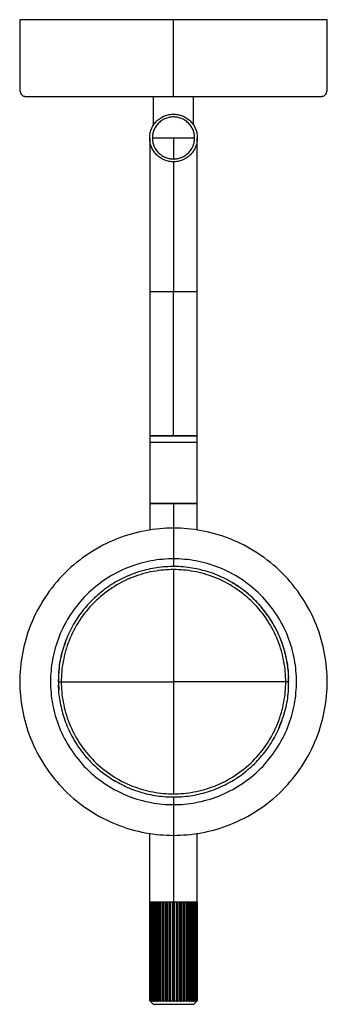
# Paper-space layout '_Posterior' of a CAD drawing. Header units: millimetres. Extents: x -359 to -259, y -273 to 48.
import ezdxf

# ---------------------------------------------------------------- set-up
doc = ezdxf.new("R2010")
doc.units = ezdxf.units.MM

psp = doc.layouts.new('_Posterior')

# ---------------------------------------------------------------- linework, layer by layer
at = {"color": 7, "linetype": 'Continuous', "lineweight": 25}
for p, q in [((-315.5, 12.93), (-315.5, 22.5)), ((-302.5, 13.13), (-302.5, 22.5)), ((-316.75, 9), (-316.75, -90)), ((-301.25, -41), (-301.25, 9)), ((-309, -88), (-309, -41)), ((-301.25, -90), (-301.25, -41)), ((-301.25, -90), (-301.25, -88)), ((-316.75, -90.1), (-316.75, -118.69)), ((-316.71, -90), (-301.25, -90)), ((-308.9, -90), (-308.9, -90.1)), ((-301.25, -118.69), (-301.25, -90.1)), ((-301.25, -110), (-301.25, -90.1)), ((-309, -110), (-309, -130.5)), ((-309, -131.5), (-309, -204.5)), ((-346.38, -166.39), (-346.5, -168)), ((-346.4, -168), (-346.33, -170.87)), ((-271.61, -168.68), (-271.58, -168)), ((-271.5, -168), (-271.55, -167.25)), ((-309, -205.5), (-309, -272.11)), ((-316.75, -271.89), (-316.75, -217.31)), ((-301.25, -271.89), (-301.25, -217.31)), ((-316.71, -239.79), (-316.75, -239.79)), ((-316.74, -271.89), (-316.74, -239.79)), ((-316.71, -239.79), (-316.71, -271.89)), ((-316.6, -271.89), (-316.6, -239.79)), ((-316.5, -239.79), (-316.5, -271.89)), ((-316.29, -271.89), (-316.29, -239.79)), ((-316.13, -239.79), (-316.13, -271.89)), ((-315.82, -271.89), (-315.82, -239.79)), ((-315.6, -239.79), (-315.6, -271.89)), ((-315.19, -271.89), (-315.19, -239.79)), ((-314.92, -239.79), (-314.92, -271.89)), ((-314.43, -271.89), (-314.43, -239.79)), ((-314.12, -239.79), (-314.12, -272.11)), ((-314.11, -239.79), (-314.11, -271.89)), ((-313.54, -271.89), (-313.54, -239.79)), ((-313.24, -239.79), (-313.24, -272.11)), ((-313.18, -239.79), (-313.18, -271.89)), ((-312.56, -271.89), (-312.56, -239.79)), ((-312.27, -239.79), (-312.27, -272.11)), ((-312.16, -239.79), (-312.16, -271.89)), ((-311.49, -271.89), (-311.49, -239.79)), ((-311.22, -239.79), (-311.22, -272.11)), ((-311.07, -239.79), (-311.07, -271.89)), ((-310.37, -271.89), (-310.37, -239.79)), ((-310.12, -239.79), (-310.12, -272.11)), ((-309.94, -239.79), (-309.94, -271.89)), ((-309.22, -271.89), (-309.22, -239.79)), ((-308.78, -239.79), (-308.78, -271.89)), ((-308.06, -271.89), (-308.06, -239.79)), ((-307.88, -239.79), (-307.88, -272.11)), ((-307.63, -239.79), (-307.63, -271.89)), ((-306.93, -271.89), (-306.93, -239.79)), ((-306.78, -239.79), (-306.78, -272.11)), ((-306.51, -239.79), (-306.51, -271.89)), ((-305.84, -271.89), (-305.84, -239.79)), ((-305.73, -239.79), (-305.73, -272.11)), ((-305.44, -239.79), (-305.44, -271.89)), ((-304.82, -271.89), (-304.82, -239.79)), ((-304.76, -239.79), (-304.76, -272.11)), ((-304.46, -239.79), (-304.46, -271.89)), ((-303.89, -271.89), (-303.89, -239.79)), ((-303.88, -239.79), (-303.88, -272.11)), ((-303.73, -239.79), (-303.88, -239.79)), ((-303.57, -239.79), (-303.57, -271.89)), ((-303.08, -271.89), (-303.08, -239.79)), ((-302.81, -239.79), (-302.81, -271.89)), ((-302.4, -271.89), (-302.4, -239.79)), ((-302.18, -239.79), (-302.18, -271.89)), ((-301.87, -271.89), (-301.87, -239.79)), ((-301.71, -239.79), (-301.71, -271.89)), ((-301.39, -239.79), (-301.55, -239.79)), ((-301.5, -271.89), (-301.5, -239.79)), ((-301.4, -239.79), (-301.4, -271.89)), ((-301.25, -239.79), (-301.32, -239.79)), ((-301.29, -271.89), (-301.29, -239.79)), ((-301.26, -239.79), (-301.26, -271.89)), ((-316.75, -271.89), (-315.64, -273)), ((-301.25, -271.89), (-302.36, -273))]:
    psp.add_line(p, q, dxfattribs=at)
at = {"color": 7, "linetype": 'Continuous', "lineweight": 25, "flags": 128}
for points in [[(-346.5, -168), (-346.5, -168)], [(-271.5, -168), (-271.5, -168)], [(-271.5, -168), (-271.5, -168)]]:
    psp.add_lwpolyline(points, dxfattribs=at)
at = {"color": 7, "linetype": 'Continuous', "lineweight": 25}
for points, knots in [([(-359, 47.5), (-359, 45.58), (-359, 42), (-359, 37.05), (-359, 32.92), (-359, 29.59), (-359.01, 27.08), (-358.98, 25.43), (-359.03, 24.35), (-358.84, 23.6), (-358.48, 23.13), (-358.18, 22.88), (-357.99, 22.76), (-357.82, 22.67), (-357.57, 22.58), (-357.2, 22.5), (-356.82, 22.5), (-356.23, 22.5), (-355.57, 22.5), (-354.59, 22.5), (-352.96, 22.5), (-350.58, 22.5), (-347.34, 22.5), (-343.88, 22.5), (-340.09, 22.5), (-335.87, 22.5), (-331.2, 22.5), (-326.16, 22.5), (-320.86, 22.5), (-315.39, 22.5), (-311.4, 22.5), (-309.27, 22.5), (-309, 22.5)], [0, 0, 0, 0, 0.058468, 0.108676, 0.150623, 0.18431, 0.209736, 0.226902, 0.234815, 0.242429, 0.24987, 0.252321, 0.254416, 0.256582, 0.258957, 0.264709, 0.277446, 0.29528, 0.33381, 0.376436, 0.417526, 0.485396, 0.546451, 0.601546, 0.655236, 0.710002, 0.765844, 0.822293, 0.878743, 0.935194, 0.991644, 1, 1, 1, 1]), ([(-309, 47.5), (-311.95, 47.5), (-315, 47.5), (-321.19, 47.5), (-324.33, 47.5), (-330.48, 47.5), (-333.5, 47.5), (-339.22, 47.5), (-341.91, 47.5), (-346.8, 47.5), (-348.98, 47.5), (-352.72, 47.5), (-354.27, 47.5), (-356.71, 47.5), (-357.59, 47.5), (-358.74, 47.5), (-359, 47.5), (-359, 47.5)], [0, 0, 0, 0, 0.125, 0.125, 0.25, 0.25, 0.375, 0.375, 0.5, 0.5, 0.625, 0.625, 0.75, 0.75, 0.875, 0.875, 1, 1, 1, 1]), ([(-309, 22.5), (-308.73, 22.5), (-306.6, 22.5), (-302.61, 22.5), (-297.14, 22.5), (-291.84, 22.5), (-286.8, 22.5), (-282.13, 22.5), (-277.91, 22.5), (-274.12, 22.5), (-271.3, 22.5), (-269.15, 22.5), (-267.56, 22.5), (-266.06, 22.5), (-264.69, 22.5), (-263.49, 22.5), (-262.59, 22.5), (-261.92, 22.5), (-261.34, 22.51), (-260.87, 22.48), (-260.43, 22.58), (-260.18, 22.67), (-260.01, 22.76), (-259.82, 22.88), (-259.52, 23.13), (-259.16, 23.6), (-258.97, 24.35), (-259.02, 25.43), (-258.99, 27.08), (-259, 29.59), (-259, 32.92), (-259, 37.05), (-259, 42), (-259, 45.58), (-259, 47.5)], [0, 0, 0, 0, 0.008355, 0.064803, 0.12125, 0.177697, 0.234142, 0.289982, 0.344745, 0.398432, 0.453523, 0.483529, 0.515251, 0.548714, 0.583947, 0.620978, 0.659644, 0.693181, 0.718343, 0.735306, 0.741058, 0.743433, 0.745599, 0.747693, 0.750144, 0.757585, 0.765198, 0.773111, 0.790276, 0.815701, 0.849386, 0.89133, 0.941535, 1, 1, 1, 1]), ([(-259, 47.5), (-259, 47.5), (-259.26, 47.5), (-260.41, 47.5), (-261.29, 47.5), (-263.73, 47.5), (-265.28, 47.5), (-269.02, 47.5), (-271.2, 47.5), (-276.09, 47.5), (-278.78, 47.5), (-284.5, 47.5), (-287.52, 47.5), (-293.67, 47.5), (-296.81, 47.5), (-303, 47.5), (-306.05, 47.5), (-309, 47.5)], [0, 0, 0, 0, 0.125, 0.125, 0.25, 0.25, 0.375, 0.375, 0.5, 0.5, 0.625, 0.625, 0.75, 0.75, 0.875, 0.875, 1, 1, 1, 1]), ([(-309, 22.5), (-309, 22.5), (-309, 22.5), (-309, 22.5), (-309, 22.5), (-309, 22.5), (-309, 22.5), (-309, 22.5), (-309, 22.56), (-309, 22.82), (-309, 23.01), (-309, 23.49), (-309, 23.76), (-309, 24.18), (-309, 24.31), (-309, 24.46), (-309, 24.48), (-309, 24.51), (-309, 24.53), (-309, 24.59), (-309, 24.69), (-309, 25.38), (-309, 28.36), (-309, 35.9), (-309, 42.86), (-309, 47.5)], [0, 0, 0, 0, 0.03125, 0.046875, 0.054687, 0.054687, 0.0625, 0.0625, 0.09375, 0.09375, 0.125, 0.125, 0.15625, 0.15625, 0.171875, 0.171875, 0.173828, 0.173828, 0.175781, 0.175781, 0.179687, 0.1875, 0.25, 0.5, 1, 1, 1, 1]), ([(-309, 1.25), (-309.46, 1.25), (-309.93, 1.29), (-310.89, 1.47), (-311.38, 1.61), (-312.33, 1.98), (-312.8, 2.22), (-313.68, 2.8), (-314.1, 3.14), (-314.86, 3.9), (-315.2, 4.32), (-315.78, 5.2), (-316.02, 5.67), (-316.39, 6.62), (-316.53, 7.11), (-316.71, 8.07), (-316.75, 8.54), (-316.75, 9.46), (-316.71, 9.93), (-316.53, 10.89), (-316.39, 11.38), (-316.02, 12.33), (-315.78, 12.8), (-315.2, 13.68), (-314.86, 14.1), (-314.1, 14.86), (-313.68, 15.2), (-312.8, 15.78), (-312.33, 16.02), (-311.38, 16.39), (-310.89, 16.53), (-309.93, 16.71), (-309.46, 16.75), (-309, 16.75)], [0, 0, 0, 0, 0.0625, 0.0625, 0.125, 0.125, 0.1875, 0.1875, 0.25, 0.25, 0.3125, 0.3125, 0.375, 0.375, 0.4375, 0.4375, 0.5, 0.5, 0.5625, 0.5625, 0.625, 0.625, 0.6875, 0.6875, 0.75, 0.75, 0.8125, 0.8125, 0.875, 0.875, 0.9375, 0.9375, 1, 1, 1, 1]), ([(-309, 16.75), (-308.54, 16.75), (-308.07, 16.71), (-307.11, 16.53), (-306.62, 16.39), (-305.67, 16.02), (-305.2, 15.78), (-304.32, 15.2), (-303.9, 14.86), (-303.14, 14.1), (-302.8, 13.68), (-302.22, 12.8), (-301.98, 12.33), (-301.61, 11.38), (-301.47, 10.89), (-301.29, 9.93), (-301.25, 9.46), (-301.25, 8.54), (-301.29, 8.07), (-301.47, 7.11), (-301.61, 6.62), (-301.98, 5.67), (-302.22, 5.2), (-302.8, 4.32), (-303.14, 3.9), (-303.9, 3.14), (-304.32, 2.8), (-305.2, 2.22), (-305.67, 1.98), (-306.62, 1.61), (-307.11, 1.47), (-308.07, 1.29), (-308.54, 1.25), (-309, 1.25)], [0, 0, 0, 0, 0.0625, 0.0625, 0.125, 0.125, 0.1875, 0.1875, 0.25, 0.25, 0.3125, 0.3125, 0.375, 0.375, 0.4375, 0.4375, 0.5, 0.5, 0.5625, 0.5625, 0.625, 0.625, 0.6875, 0.6875, 0.75, 0.75, 0.8125, 0.8125, 0.875, 0.875, 0.9375, 0.9375, 1, 1, 1, 1]), ([(-309, 15.85), (-309.4, 15.85), (-309.82, 15.81), (-310.67, 15.66), (-311.1, 15.54), (-311.94, 15.2), (-312.36, 14.99), (-313.14, 14.48), (-313.51, 14.18), (-314.18, 13.51), (-314.48, 13.14), (-314.99, 12.36), (-315.2, 11.94), (-315.54, 11.1), (-315.66, 10.67), (-315.81, 9.82), (-315.85, 9.4), (-315.85, 8.6), (-315.81, 8.18), (-315.66, 7.33), (-315.54, 6.9), (-315.2, 6.06), (-314.99, 5.64), (-314.48, 4.86), (-314.18, 4.49), (-313.51, 3.82), (-313.14, 3.52), (-312.36, 3.01), (-311.94, 2.8), (-311.1, 2.46), (-310.67, 2.34), (-309.82, 2.19), (-309.4, 2.15), (-309, 2.15)], [0, 0, 0, 0, 0.0625, 0.0625, 0.125, 0.125, 0.1875, 0.1875, 0.25, 0.25, 0.3125, 0.3125, 0.375, 0.375, 0.4375, 0.4375, 0.5, 0.5, 0.5625, 0.5625, 0.625, 0.625, 0.6875, 0.6875, 0.75, 0.75, 0.8125, 0.8125, 0.875, 0.875, 0.9375, 0.9375, 1, 1, 1, 1]), ([(-309, 2.15), (-308.6, 2.15), (-308.18, 2.19), (-307.33, 2.34), (-306.9, 2.46), (-306.06, 2.8), (-305.64, 3.01), (-304.86, 3.52), (-304.49, 3.82), (-303.82, 4.49), (-303.52, 4.86), (-303.01, 5.64), (-302.8, 6.06), (-302.46, 6.9), (-302.34, 7.33), (-302.19, 8.18), (-302.15, 8.6), (-302.15, 9.4), (-302.19, 9.82), (-302.34, 10.67), (-302.46, 11.1), (-302.8, 11.94), (-303.01, 12.36), (-303.52, 13.14), (-303.82, 13.51), (-304.49, 14.18), (-304.86, 14.48), (-305.64, 14.99), (-306.06, 15.2), (-306.9, 15.54), (-307.33, 15.66), (-308.18, 15.81), (-308.6, 15.85), (-309, 15.85)], [0, 0, 0, 0, 0.0625, 0.0625, 0.125, 0.125, 0.1875, 0.1875, 0.25, 0.25, 0.3125, 0.3125, 0.375, 0.375, 0.4375, 0.4375, 0.5, 0.5, 0.5625, 0.5625, 0.625, 0.625, 0.6875, 0.6875, 0.75, 0.75, 0.8125, 0.8125, 0.875, 0.875, 0.9375, 0.9375, 1, 1, 1, 1]), ([(-315.5, 9), (-315.5, 9), (-315.47, 9), (-315.32, 9), (-315.2, 9), (-314.89, 9), (-314.68, 9), (-314.2, 9), (-313.91, 9), (-313.28, 9), (-312.93, 9), (-312.19, 9), (-311.79, 9), (-310.99, 9), (-310.59, 9), (-309.78, 9), (-309.38, 9), (-308.62, 9), (-308.22, 9), (-307.41, 9), (-307.01, 9), (-306.21, 9), (-305.81, 9), (-305.07, 9), (-304.72, 9), (-304.09, 9), (-303.8, 9), (-303.32, 9), (-303.11, 9), (-302.8, 9), (-302.68, 9), (-302.53, 9), (-302.5, 9), (-302.5, 9)], [0, 0, 0, 0, 0.0625, 0.0625, 0.125, 0.125, 0.1875, 0.1875, 0.25, 0.25, 0.3125, 0.3125, 0.375, 0.375, 0.4375, 0.4375, 0.5, 0.5, 0.5625, 0.5625, 0.625, 0.625, 0.6875, 0.6875, 0.75, 0.75, 0.8125, 0.8125, 0.875, 0.875, 0.9375, 0.9375, 1, 1, 1, 1]), ([(-309, 9), (-309, 7.83), (-309, 5.85), (-309, 3.22), (-309, 2.15)], [0, 0, 0, 0, 0.590414, 1, 1, 1, 1]), ([(-309, 1.25), (-309, 1.25), (-309, 1.03), (-309, 0.06), (-309, -0.69), (-309, -2.75), (-309, -4.06), (-309, -7.22), (-309, -9.06), (-309, -13.19), (-309, -15.46), (-309, -20.3), (-309, -22.85), (-309, -28.05), (-309, -30.7), (-309, -35.93), (-309, -38.51), (-309, -41)], [0, 0, 0, 0, 0.125, 0.125, 0.25, 0.25, 0.375, 0.375, 0.5, 0.5, 0.625, 0.625, 0.75, 0.75, 0.875, 0.875, 1, 1, 1, 1]), ([(-316.72, -41), (-316.62, -41), (-316.39, -41), (-314.81, -41), (-312.86, -41), (-310.96, -41), (-309.64, -41), (-309, -41)], [0, 0, 0, 0, 0.2290782, 0.4921196, 0.669519, 0.8405184, 1, 1, 1, 1]), ([(-309, -41), (-308.03, -41), (-306, -41), (-303.65, -41), (-302.18, -41), (-301.41, -41), (-301.31, -41), (-301.27, -41)], [0, 0, 0, 0, 0.2430535, 0.5061327, 0.6835576, 0.8545816, 1, 1, 1, 1]), ([(-316.75, -88), (-316.75, -88), (-316.71, -88), (-316.53, -88), (-316.39, -88), (-316.02, -88), (-315.78, -88), (-315.2, -88), (-314.86, -88), (-314.1, -88), (-313.68, -88), (-312.8, -88), (-312.33, -88), (-311.38, -88), (-310.89, -88), (-309.93, -88), (-309.46, -88), (-309, -88)], [0, 0, 0, 0, 0.125, 0.125, 0.25, 0.25, 0.375, 0.375, 0.5, 0.5, 0.625, 0.625, 0.75, 0.75, 0.875, 0.875, 1, 1, 1, 1]), ([(-301.25, -88), (-301.39, -88), (-301.67, -88), (-303.35, -88), (-305.34, -88), (-307.27, -88), (-309.56, -88), (-312.22, -88), (-314.52, -88), (-315.93, -88), (-316.64, -88), (-316.7, -88), (-316.73, -88)], [0, 0, 0, 0, 0.120976, 0.251919, 0.340229, 0.425354, 0.504745, 0.62572, 0.756664, 0.844974, 0.930098, 1, 1, 1, 1]), ([(-309, -88), (-308.54, -88), (-308.07, -88), (-307.11, -88), (-306.62, -88), (-305.67, -88), (-305.2, -88), (-304.32, -88), (-303.9, -88), (-303.14, -88), (-302.8, -88), (-302.22, -88), (-301.98, -88), (-301.61, -88), (-301.47, -88), (-301.29, -88), (-301.25, -88), (-301.25, -88)], [0, 0, 0, 0, 0.125, 0.125, 0.25, 0.25, 0.375, 0.375, 0.5, 0.5, 0.625, 0.625, 0.75, 0.75, 0.875, 0.875, 1, 1, 1, 1]), ([(-301.25, -90.1), (-301.39, -90.1), (-301.67, -90.1), (-303.35, -90.1), (-305.34, -90.1), (-307.27, -90.1), (-309.56, -90.1), (-312.22, -90.1), (-314.52, -90.1), (-315.93, -90.1), (-316.64, -90.1), (-316.7, -90.1), (-316.73, -90.1)], [0, 0, 0, 0, 0.120976, 0.251919, 0.340229, 0.425354, 0.504745, 0.62572, 0.756664, 0.844974, 0.930098, 1, 1, 1, 1]), ([(-309, -110), (-309.46, -110), (-309.93, -110), (-310.89, -110), (-311.38, -110), (-312.33, -110), (-312.8, -110), (-313.68, -110), (-314.1, -110), (-314.86, -110), (-315.2, -110), (-315.78, -110), (-316.02, -110), (-316.39, -110), (-316.53, -110), (-316.71, -110), (-316.75, -110), (-316.75, -110)], [0, 0, 0, 0, 0.125, 0.125, 0.25, 0.25, 0.375, 0.375, 0.5, 0.5, 0.625, 0.625, 0.75, 0.75, 0.875, 0.875, 1, 1, 1, 1]), ([(-316.71, -110), (-316.64, -110), (-316.47, -110), (-314.97, -110), (-313.06, -110), (-311.18, -110), (-308.9, -110), (-306.22, -110), (-303.83, -110), (-302.29, -110), (-301.45, -110), (-301.32, -110), (-301.25, -110)], [0, 0, 0, 0, 0.111565, 0.242496, 0.330799, 0.415916, 0.4953, 0.616265, 0.747197, 0.835499, 0.920616, 1, 1, 1, 1]), ([(-301.25, -110), (-301.25, -110), (-301.29, -110), (-301.47, -110), (-301.61, -110), (-301.98, -110), (-302.22, -110), (-302.8, -110), (-303.14, -110), (-303.9, -110), (-304.32, -110), (-305.2, -110), (-305.67, -110), (-306.62, -110), (-307.11, -110), (-308.07, -110), (-308.54, -110), (-309, -110)], [0, 0, 0, 0, 0.125, 0.125, 0.25, 0.25, 0.375, 0.375, 0.5, 0.5, 0.625, 0.625, 0.75, 0.75, 0.875, 0.875, 1, 1, 1, 1]), ([(-309, -118), (-311.95, -118), (-315, -118.26), (-321.19, -119.41), (-324.33, -120.29), (-330.48, -122.73), (-333.5, -124.28), (-339.22, -128.02), (-341.91, -130.2), (-346.8, -135.09), (-348.98, -137.78), (-352.72, -143.5), (-354.27, -146.52), (-356.71, -152.67), (-357.59, -155.81), (-358.74, -162), (-359, -165.05), (-359, -170.95), (-358.74, -174), (-357.59, -180.19), (-356.71, -183.33), (-354.27, -189.48), (-352.72, -192.5), (-348.98, -198.22), (-346.8, -200.91), (-341.91, -205.8), (-339.22, -207.98), (-333.5, -211.72), (-330.48, -213.27), (-324.33, -215.71), (-321.19, -216.59), (-315, -217.74), (-311.95, -218), (-309, -218)], [0, 0, 0, 0, 0.0625, 0.0625, 0.125, 0.125, 0.1875, 0.1875, 0.25, 0.25, 0.3125, 0.3125, 0.375, 0.375, 0.4375, 0.4375, 0.5, 0.5, 0.5625, 0.5625, 0.625, 0.625, 0.6875, 0.6875, 0.75, 0.75, 0.8125, 0.8125, 0.875, 0.875, 0.9375, 0.9375, 1, 1, 1, 1]), ([(-309, -218), (-306.05, -218), (-303, -217.74), (-296.81, -216.59), (-293.67, -215.71), (-287.52, -213.27), (-284.5, -211.72), (-278.78, -207.98), (-276.09, -205.8), (-271.2, -200.91), (-269.02, -198.22), (-265.28, -192.5), (-263.73, -189.48), (-261.29, -183.33), (-260.41, -180.19), (-259.26, -174), (-259, -170.95), (-259, -165.05), (-259.26, -162), (-260.41, -155.81), (-261.29, -152.67), (-263.73, -146.52), (-265.28, -143.5), (-269.02, -137.78), (-271.2, -135.09), (-276.09, -130.2), (-278.78, -128.02), (-284.5, -124.28), (-287.52, -122.73), (-293.67, -120.29), (-296.81, -119.41), (-303, -118.26), (-306.05, -118), (-309, -118)], [0, 0, 0, 0, 0.0625, 0.0625, 0.125, 0.125, 0.1875, 0.1875, 0.25, 0.25, 0.3125, 0.3125, 0.375, 0.375, 0.4375, 0.4375, 0.5, 0.5, 0.5625, 0.5625, 0.625, 0.625, 0.6875, 0.6875, 0.75, 0.75, 0.8125, 0.8125, 0.875, 0.875, 0.9375, 0.9375, 1, 1, 1, 1]), ([(-309, -128), (-311.36, -128), (-313.8, -128.21), (-318.75, -129.13), (-321.26, -129.83), (-326.19, -131.78), (-328.6, -133.03), (-333.18, -136.02), (-335.33, -137.76), (-339.24, -141.67), (-340.98, -143.82), (-343.97, -148.4), (-345.22, -150.81), (-347.17, -155.74), (-347.87, -158.25), (-348.79, -163.2), (-349, -165.64), (-349, -170.36), (-348.79, -172.8), (-347.87, -177.75), (-347.17, -180.26), (-345.22, -185.19), (-343.97, -187.6), (-340.98, -192.18), (-339.24, -194.33), (-335.33, -198.24), (-333.18, -199.98), (-328.6, -202.97), (-326.19, -204.22), (-321.26, -206.17), (-318.75, -206.87), (-313.8, -207.79), (-311.36, -208), (-309, -208)], [0, 0, 0, 0, 0.0625, 0.0625, 0.125, 0.125, 0.1875, 0.1875, 0.25, 0.25, 0.3125, 0.3125, 0.375, 0.375, 0.4375, 0.4375, 0.5, 0.5, 0.5625, 0.5625, 0.625, 0.625, 0.6875, 0.6875, 0.75, 0.75, 0.8125, 0.8125, 0.875, 0.875, 0.9375, 0.9375, 1, 1, 1, 1]), ([(-309, -208), (-306.64, -208), (-304.2, -207.79), (-299.25, -206.87), (-296.74, -206.17), (-291.81, -204.22), (-289.4, -202.97), (-284.82, -199.98), (-282.67, -198.24), (-278.76, -194.33), (-277.02, -192.18), (-274.03, -187.6), (-272.78, -185.19), (-270.83, -180.26), (-270.13, -177.75), (-269.21, -172.8), (-269, -170.36), (-269, -165.64), (-269.21, -163.2), (-270.13, -158.25), (-270.83, -155.74), (-272.78, -150.81), (-274.03, -148.4), (-277.02, -143.82), (-278.76, -141.67), (-282.67, -137.76), (-284.82, -136.02), (-289.4, -133.03), (-291.81, -131.78), (-296.74, -129.83), (-299.25, -129.13), (-304.2, -128.21), (-306.64, -128), (-309, -128)], [0, 0, 0, 0, 0.0625, 0.0625, 0.125, 0.125, 0.1875, 0.1875, 0.25, 0.25, 0.3125, 0.3125, 0.375, 0.375, 0.4375, 0.4375, 0.5, 0.5, 0.5625, 0.5625, 0.625, 0.625, 0.6875, 0.6875, 0.75, 0.75, 0.8125, 0.8125, 0.875, 0.875, 0.9375, 0.9375, 1, 1, 1, 1]), ([(-271.6, -168), (-271.6, -166.71), (-271.6, -163.5), (-272.61, -158.44), (-274.47, -152.98), (-277.19, -147.87), (-280.64, -143.24), (-284.76, -139.19), (-289.45, -135.82), (-294.61, -133.21), (-300.1, -131.42), (-305.8, -130.49), (-311.58, -130.44), (-317.3, -131.28), (-322.82, -132.98), (-328.02, -135.51), (-332.76, -138.8), (-336.95, -142.78), (-340.48, -147.36), (-343.28, -152.42), (-345.23, -157.84), (-346.35, -163.09), (-346.4, -166.51), (-346.42, -168)], [0, 0, 0, 0, 0.0328471, 0.0817475, 0.1306478, 0.1795481, 0.2284485, 0.2773488, 0.3262491, 0.3751494, 0.4240498, 0.4729501, 0.5218504, 0.5707508, 0.6196511, 0.6685514, 0.7174517, 0.7663521, 0.8152524, 0.8641527, 0.9130531, 0.9619534, 1, 1, 1, 1]), ([(-272.5, -168), (-272.5, -165.85), (-272.69, -163.62), (-273.53, -159.1), (-274.17, -156.81), (-275.95, -152.32), (-277.09, -150.11), (-279.81, -145.94), (-281.41, -143.97), (-284.97, -140.41), (-286.94, -138.81), (-291.11, -136.09), (-293.32, -134.95), (-297.81, -133.17), (-300.1, -132.53), (-304.62, -131.69), (-306.85, -131.5), (-311.15, -131.5), (-313.38, -131.69), (-317.9, -132.53), (-320.19, -133.17), (-324.68, -134.95), (-326.89, -136.09), (-331.06, -138.81), (-333.03, -140.41), (-336.59, -143.97), (-338.19, -145.94), (-340.91, -150.11), (-342.05, -152.32), (-343.83, -156.81), (-344.47, -159.1), (-345.31, -163.62), (-345.5, -165.85), (-345.5, -168)], [0, 0, 0, 0, 0.0625, 0.0625, 0.125, 0.125, 0.1875, 0.1875, 0.25, 0.25, 0.3125, 0.3125, 0.375, 0.375, 0.4375, 0.4375, 0.5, 0.5, 0.5625, 0.5625, 0.625, 0.625, 0.6875, 0.6875, 0.75, 0.75, 0.8125, 0.8125, 0.875, 0.875, 0.9375, 0.9375, 1, 1, 1, 1]), ([(-271.57, -168), (-271.55, -167.44), (-271.48, -165.16), (-272.05, -161.04), (-273.44, -155.62), (-275.86, -150.1), (-278.95, -145.34), (-282.42, -141.42), (-285.93, -138.27), (-288.63, -136.54), (-290.01, -135.66)], [0, 0, 0, 0, 0.04298, 0.175414, 0.318663, 0.472721, 0.637583, 0.75358, 0.874385, 1, 1, 1, 1]), ([(-343.43, -153.13), (-344.15, -155.08), (-345.56, -158.85), (-346.44, -163.92), (-346.41, -166.93), (-346.4, -168)], [0, 0, 0, 0, 0.407365, 0.790414, 1, 1, 1, 1]), ([(-346.5, -168), (-346.5, -168), (-346.5, -168), (-346.5, -168), (-346.5, -168), (-346.49, -168), (-346.52, -168), (-346.5, -168), (-346.49, -168)], [0, 0, 0, 0, 0.556837, 0.801845, 0.866014, 0.930183, 0.994351, 1, 1, 1, 1]), ([(-346.5, -168), (-346.5, -168), (-346.5, -168), (-346.5, -168), (-346.5, -168), (-346.5, -168), (-346.5, -168), (-346.5, -168), (-346.5, -168), (-346.5, -168), (-346.5, -168), (-346.5, -168), (-346.49, -168), (-346.48, -168), (-346.47, -168), (-346.41, -168), (-346.35, -168), (-346.18, -168), (-346.08, -168), (-345.85, -168), (-345.73, -168), (-345.59, -168), (-345.56, -168), (-345.53, -168), (-345.52, -168), (-345.51, -168), (-345.5, -168), (-345.5, -168), (-345.5, -168), (-345.5, -168), (-345.5, -168), (-345.49, -168), (-345.47, -168), (-345.38, -168), (-344.71, -168), (-341.77, -168), (-329.7, -168), (-318.2, -168), (-309, -168)], [0, 0, 0, 0, 0.125, 0.132812, 0.134766, 0.135254, 0.135254, 0.135742, 0.135742, 0.136719, 0.140625, 0.15625, 0.1875, 0.1875, 0.25, 0.25, 0.375, 0.375, 0.5, 0.5, 0.625, 0.625, 0.65625, 0.65625, 0.664062, 0.667969, 0.668945, 0.669189, 0.669312, 0.669312, 0.669373, 0.669373, 0.669434, 0.669922, 0.671875, 0.6875, 0.75, 1, 1, 1, 1]), ([(-346.43, -168), (-346.45, -168.56), (-346.52, -170.84), (-345.95, -174.97), (-344.56, -180.38), (-342.14, -185.91), (-339.05, -190.67), (-335.58, -194.58), (-332.07, -197.73), (-329.37, -199.46), (-327.99, -200.34)], [0, 0, 0, 0, 0.042866, 0.175065, 0.318173, 0.472191, 0.63712, 0.75322, 0.87418, 1, 1, 1, 1]), ([(-345.5, -168), (-345.5, -170.15), (-345.31, -172.38), (-344.47, -176.9), (-343.83, -179.19), (-342.05, -183.68), (-340.91, -185.89), (-338.19, -190.06), (-336.59, -192.03), (-333.03, -195.59), (-331.06, -197.19), (-326.89, -199.91), (-324.68, -201.05), (-320.19, -202.83), (-317.9, -203.47), (-313.38, -204.31), (-311.15, -204.5), (-306.85, -204.5), (-304.62, -204.31), (-300.1, -203.47), (-297.81, -202.83), (-293.32, -201.05), (-291.11, -199.91), (-286.94, -197.19), (-284.97, -195.59), (-281.41, -192.03), (-279.81, -190.06), (-277.09, -185.89), (-275.95, -183.68), (-274.17, -179.19), (-273.53, -176.9), (-272.69, -172.38), (-272.5, -170.15), (-272.5, -168)], [0, 0, 0, 0, 0.0625, 0.0625, 0.125, 0.125, 0.1875, 0.1875, 0.25, 0.25, 0.3125, 0.3125, 0.375, 0.375, 0.4375, 0.4375, 0.5, 0.5, 0.5625, 0.5625, 0.625, 0.625, 0.6875, 0.6875, 0.75, 0.75, 0.8125, 0.8125, 0.875, 0.875, 0.9375, 0.9375, 1, 1, 1, 1]), ([(-271.5, -168), (-271.5, -168), (-271.5, -168), (-271.5, -168), (-271.5, -168), (-271.5, -168), (-271.5, -168), (-271.5, -168), (-271.5, -168), (-271.5, -168), (-271.5, -168), (-271.5, -168), (-271.5, -168), (-271.5, -168), (-271.51, -168), (-271.53, -168), (-271.62, -168), (-271.69, -168), (-271.86, -168), (-271.96, -168), (-272.18, -168), (-272.3, -168), (-272.44, -168), (-272.47, -168), (-272.49, -168), (-272.5, -168), (-272.5, -168), (-272.5, -168), (-272.5, -168), (-272.5, -168), (-272.51, -168), (-272.52, -168), (-272.55, -168), (-272.72, -168), (-273.15, -168), (-274.13, -168), (-277.2, -168), (-288.92, -168), (-300.07, -168), (-309, -168)], [0, 0, 0, 0, 0.0625, 0.09375, 0.101563, 0.105469, 0.107422, 0.108398, 0.108887, 0.109131, 0.109131, 0.109375, 0.109375, 0.125, 0.125, 0.25, 0.25, 0.375, 0.375, 0.5, 0.5, 0.625, 0.625, 0.65625, 0.65625, 0.658203, 0.65918, 0.659241, 0.659241, 0.659302, 0.659302, 0.659424, 0.659668, 0.660156, 0.664063, 0.671875, 0.6875, 0.75, 1, 1, 1, 1]), ([(-274.57, -182.87), (-273.85, -180.92), (-272.45, -177.16), (-271.56, -172.09), (-271.59, -169.07), (-271.6, -168)], [0, 0, 0, 0, 0.408488, 0.791274, 1, 1, 1, 1]), ([(-328.24, -200.17), (-326.63, -201.05), (-323.33, -202.86), (-317.88, -204.57), (-312.17, -205.52), (-306.39, -205.56), (-300.73, -204.73), (-295.2, -203.03), (-290, -200.5), (-285.24, -197.2), (-281.04, -193.22), (-277.54, -188.63), (-275.15, -184.52), (-274.25, -181.89), (-273.97, -181.06)], [0, 0, 0, 0, 0.083122, 0.170322, 0.258005, 0.346418, 0.435542, 0.523963, 0.611652, 0.698856, 0.785825, 0.872812, 0.96007, 1, 1, 1, 1]), ([(-309, -239.79), (-309.97, -239.79), (-312, -239.79), (-314.35, -239.79), (-315.82, -239.79), (-316.54, -239.79), (-316.63, -239.79), (-316.66, -239.79)], [0, 0, 0, 0, 0.254498, 0.529965, 0.715744, 0.894821, 1, 1, 1, 1]), ([(-301.65, -239.79), (-301.69, -239.79), (-301.89, -239.79), (-303.21, -239.79), (-305.13, -239.79), (-307.05, -239.79), (-308.36, -239.79), (-309, -239.79)], [0, 0, 0, 0, 0.076055, 0.391308, 0.60392, 0.808862, 1, 1, 1, 1]), ([(-315.64, -273), (-315.64, -273), (-315.61, -273), (-315.46, -273), (-315.34, -273), (-315.01, -273), (-314.81, -273), (-314.31, -273), (-314.02, -273), (-313.37, -273), (-313.01, -273), (-312.26, -273), (-311.85, -273), (-311.04, -273), (-310.62, -273), (-309.8, -273), (-309.39, -273), (-308.61, -273), (-308.2, -273), (-307.38, -273), (-306.96, -273), (-306.15, -273), (-305.74, -273), (-304.99, -273), (-304.63, -273), (-303.98, -273), (-303.69, -273), (-303.19, -273), (-302.99, -273), (-302.66, -273), (-302.54, -273), (-302.39, -273), (-302.36, -273), (-302.36, -273)], [0, 0, 0, 0, 0.0625, 0.0625, 0.125, 0.125, 0.1875, 0.1875, 0.25, 0.25, 0.3125, 0.3125, 0.375, 0.375, 0.4375, 0.4375, 0.5, 0.5, 0.5625, 0.5625, 0.625, 0.625, 0.6875, 0.6875, 0.75, 0.75, 0.8125, 0.8125, 0.875, 0.875, 0.9375, 0.9375, 1, 1, 1, 1])]:
    psp.add_open_spline(points, degree=3, knots=knots, dxfattribs=at)
for points in [[(-316.6, -239.79), (-316.65, -239.79), (-316.68, -239.79), (-316.71, -239.79)], [(-316.29, -239.79), (-316.37, -239.79), (-316.44, -239.79), (-316.5, -239.79)], [(-315.82, -239.79), (-315.93, -239.79), (-316.04, -239.79), (-316.13, -239.79)], [(-315.19, -239.79), (-315.34, -239.79), (-315.47, -239.79), (-315.6, -239.79)], [(-314.43, -239.79), (-314.6, -239.79), (-314.77, -239.79), (-314.92, -239.79)], [(-313.54, -239.79), (-313.74, -239.79), (-313.93, -239.79), (-314.11, -239.79)], [(-312.56, -239.79), (-312.77, -239.79), (-312.98, -239.79), (-313.18, -239.79)], [(-311.49, -239.79), (-311.72, -239.79), (-311.94, -239.79), (-312.16, -239.79)], [(-310.37, -239.79), (-310.61, -239.79), (-310.84, -239.79), (-311.07, -239.79)], [(-309.22, -239.79), (-309.46, -239.79), (-309.7, -239.79), (-309.94, -239.79)], [(-308.06, -239.79), (-308.3, -239.79), (-308.54, -239.79), (-308.78, -239.79)], [(-306.93, -239.79), (-307.16, -239.79), (-307.39, -239.79), (-307.63, -239.79)], [(-305.84, -239.79), (-306.06, -239.79), (-306.28, -239.79), (-306.51, -239.79)], [(-304.82, -239.79), (-305.02, -239.79), (-305.23, -239.79), (-305.44, -239.79)], [(-303.89, -239.79), (-304.07, -239.79), (-304.26, -239.79), (-304.46, -239.79)], [(-303.08, -239.79), (-303.23, -239.79), (-303.4, -239.79), (-303.57, -239.79)], [(-302.4, -239.79), (-302.53, -239.79), (-302.66, -239.79), (-302.81, -239.79)], [(-301.87, -239.79), (-301.96, -239.79), (-302.07, -239.79), (-302.18, -239.79)], [(-301.5, -239.79), (-301.56, -239.79), (-301.63, -239.79), (-301.71, -239.79)], [(-301.29, -239.79), (-301.32, -239.79), (-301.35, -239.79), (-301.4, -239.79)], [(-316.75, -271.89), (-316.75, -271.89), (-316.75, -271.89), (-316.74, -271.89)], [(-316.74, -271.89), (-316.66, -271.97), (-316.59, -272.04), (-316.51, -272.11)], [(-316.51, -272.11), (-316.57, -272.04), (-316.64, -271.97), (-316.71, -271.89)], [(-316.71, -271.89), (-316.68, -271.89), (-316.65, -271.89), (-316.6, -271.89)], [(-316.6, -271.89), (-316.51, -271.97), (-316.43, -272.04), (-316.34, -272.11)], [(-316.34, -272.11), (-316.39, -272.04), (-316.45, -271.97), (-316.5, -271.89)], [(-316.5, -271.89), (-316.44, -271.89), (-316.37, -271.89), (-316.29, -271.89)], [(-316.29, -271.89), (-316.2, -271.97), (-316.1, -272.04), (-316.01, -272.11)], [(-316.01, -272.11), (-316.05, -272.04), (-316.09, -271.97), (-316.13, -271.89)], [(-316.13, -271.89), (-316.04, -271.89), (-315.93, -271.89), (-315.82, -271.89)], [(-315.82, -271.89), (-315.72, -271.97), (-315.62, -272.04), (-315.52, -272.11)], [(-315.52, -272.11), (-315.55, -272.04), (-315.57, -271.97), (-315.6, -271.89)], [(-315.6, -271.89), (-315.47, -271.89), (-315.34, -271.89), (-315.19, -271.89)], [(-315.19, -271.89), (-315.09, -271.97), (-314.99, -272.04), (-314.89, -272.11)], [(-314.89, -272.11), (-314.9, -272.04), (-314.91, -271.97), (-314.92, -271.89)], [(-314.92, -271.89), (-314.77, -271.89), (-314.6, -271.89), (-314.43, -271.89)], [(-314.43, -271.89), (-314.33, -271.97), (-314.22, -272.04), (-314.12, -272.11)], [(-314.12, -272.11), (-314.12, -272.04), (-314.11, -271.97), (-314.11, -271.89)], [(-314.11, -271.89), (-313.93, -271.89), (-313.74, -271.89), (-313.54, -271.89)], [(-313.54, -271.89), (-313.44, -271.97), (-313.34, -272.04), (-313.24, -272.11)], [(-313.24, -272.11), (-313.22, -272.04), (-313.2, -271.97), (-313.18, -271.89)], [(-313.18, -271.89), (-312.98, -271.89), (-312.77, -271.89), (-312.56, -271.89)], [(-312.56, -271.89), (-312.46, -271.97), (-312.36, -272.04), (-312.27, -272.11)], [(-312.27, -272.11), (-312.23, -272.04), (-312.2, -271.97), (-312.16, -271.89)], [(-312.16, -271.89), (-311.94, -271.89), (-311.72, -271.89), (-311.49, -271.89)], [(-311.49, -271.89), (-311.4, -271.97), (-311.31, -272.04), (-311.22, -272.11)], [(-311.22, -272.11), (-311.17, -272.04), (-311.12, -271.97), (-311.07, -271.89)], [(-311.07, -271.89), (-310.84, -271.89), (-310.61, -271.89), (-310.37, -271.89)], [(-310.37, -271.89), (-310.29, -271.97), (-310.21, -272.04), (-310.12, -272.11)], [(-310.12, -272.11), (-310.06, -272.04), (-310, -271.97), (-309.94, -271.89)], [(-309.94, -271.89), (-309.7, -271.89), (-309.46, -271.89), (-309.22, -271.89)], [(-309.22, -271.89), (-309.15, -271.97), (-309.07, -272.04), (-309, -272.11)], [(-309, -272.11), (-308.93, -272.04), (-308.85, -271.97), (-308.78, -271.89)], [(-308.78, -271.89), (-308.54, -271.89), (-308.3, -271.89), (-308.06, -271.89)], [(-308.06, -271.89), (-308, -271.97), (-307.94, -272.04), (-307.88, -272.11)], [(-307.88, -272.11), (-307.79, -272.04), (-307.71, -271.97), (-307.63, -271.89)], [(-307.63, -271.89), (-307.39, -271.89), (-307.16, -271.89), (-306.93, -271.89)], [(-306.93, -271.89), (-306.88, -271.97), (-306.83, -272.04), (-306.78, -272.11)], [(-306.78, -272.11), (-306.69, -272.04), (-306.6, -271.97), (-306.51, -271.89)], [(-306.51, -271.89), (-306.28, -271.89), (-306.06, -271.89), (-305.84, -271.89)], [(-305.84, -271.89), (-305.8, -271.97), (-305.77, -272.04), (-305.73, -272.11)], [(-305.73, -272.11), (-305.64, -272.04), (-305.54, -271.97), (-305.44, -271.89)], [(-305.44, -271.89), (-305.23, -271.89), (-305.02, -271.89), (-304.82, -271.89)], [(-304.82, -271.89), (-304.8, -271.97), (-304.78, -272.04), (-304.76, -272.11)], [(-304.76, -272.11), (-304.66, -272.04), (-304.56, -271.97), (-304.46, -271.89)], [(-304.46, -271.89), (-304.26, -271.89), (-304.07, -271.89), (-303.89, -271.89)], [(-303.89, -271.89), (-303.89, -271.97), (-303.88, -272.04), (-303.88, -272.11)], [(-303.88, -272.11), (-303.78, -272.04), (-303.67, -271.97), (-303.57, -271.89)], [(-303.57, -271.89), (-303.4, -271.89), (-303.23, -271.89), (-303.08, -271.89)], [(-303.08, -271.89), (-303.09, -271.97), (-303.1, -272.04), (-303.11, -272.11)], [(-303.11, -272.11), (-303.01, -272.04), (-302.91, -271.97), (-302.81, -271.89)], [(-302.81, -271.89), (-302.66, -271.89), (-302.53, -271.89), (-302.4, -271.89)], [(-302.4, -271.89), (-302.43, -271.97), (-302.45, -272.04), (-302.48, -272.11)], [(-302.48, -272.11), (-302.38, -272.04), (-302.28, -271.97), (-302.18, -271.89)], [(-302.18, -271.89), (-302.07, -271.89), (-301.96, -271.89), (-301.87, -271.89)], [(-301.87, -271.89), (-301.91, -271.97), (-301.95, -272.04), (-301.99, -272.11)], [(-301.99, -272.11), (-301.9, -272.04), (-301.8, -271.97), (-301.71, -271.89)], [(-301.71, -271.89), (-301.63, -271.89), (-301.56, -271.89), (-301.5, -271.89)], [(-301.5, -271.89), (-301.55, -271.97), (-301.61, -272.04), (-301.66, -272.11)], [(-301.66, -272.11), (-301.57, -272.04), (-301.49, -271.97), (-301.4, -271.89)], [(-301.29, -271.89), (-301.36, -271.97), (-301.43, -272.04), (-301.49, -272.11)], [(-301.49, -272.11), (-301.41, -272.04), (-301.34, -271.97), (-301.26, -271.89)], [(-301.4, -271.89), (-301.35, -271.89), (-301.32, -271.89), (-301.29, -271.89)], [(-301.26, -271.89), (-301.25, -271.89), (-301.25, -271.89), (-301.25, -271.89)]]:
    psp.add_open_spline(points, degree=3, dxfattribs=at)

doc.saveas('drawing.dxf')
